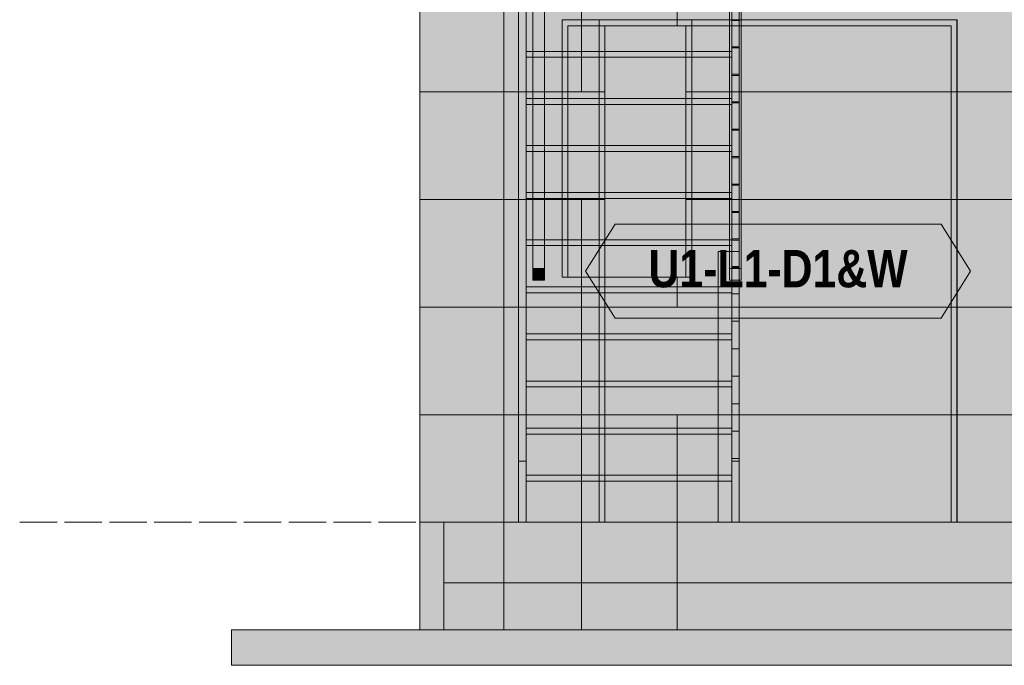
# Model space of a CAD drawing. Header units: millimetres. Extents: x 17 to 413, y 4 to 292.
# Tile 3 of 58: x 99 to 132, y 72 to 94. Entities that reach past the tile are written whole.
import ezdxf
from ezdxf.enums import TextEntityAlignment as Align

# ---------------------------------------------------------------- set-up
doc = ezdxf.new("R2010")
doc.units = ezdxf.units.MM
doc.linetypes.add('DASHED', pattern=[1.524, 1.27, -0.254])
for name, color, linetype in [('FILL-C_DDC89D', 7, 'Continuous'), ('FILL-C_DEC89D', 7, 'Continuous'), ('FILL-EPS', 7, 'Continuous'), ('FILL-LIGHT', 7, 'Continuous'), ('FILL-TIMBER', 7, 'Continuous'), ('FILL-WHITE', 7, 'Continuous'), ('LINE-C_2E8C94', 7, 'Continuous'), ('LINE-C_337880', 7, 'Continuous'), ('LINE-INK', 7, 'Continuous'), ('LINE-STEEL-DASH', 7, 'DASHED'), ('LINE-STEEL_GREY', 7, 'Continuous'), ('LINE-TEAL_DK', 7, 'Continuous'), ('LINE-TIMBER_DK', 7, 'Continuous'), ('TEXT-TEAL_DK', 7, 'Continuous')]:
    doc.layers.add(name, color=color, linetype=linetype)
doc.styles.add('OpenSansCondensed-Bold', font='OpenSansCondensed-Bold.ttf')

msp = doc.modelspace()

# ---------------------------------------------------------------- hatches: boundary and pattern name
at = {"layer": 'FILL-C_DDC89D', "true_color": 0xddc89d}
h = msp.add_hatch(color=9, dxfattribs=at)
h.dxf.hatch_style = 1
h.paths.add_polyline_path([(115.936, 98.427), (116.192, 98.427), (116.192, 79.141), (115.936, 79.141)])
h = msp.add_hatch(color=9, dxfattribs=at)
h.dxf.hatch_style = 1
h.paths.add_polyline_path([(123.176, 98.427), (123.432, 98.427), (123.432, 79.141), (123.176, 79.141)])
at = {"layer": 'FILL-C_DEC89D', "true_color": 0xdec89d}
h = msp.add_hatch(color=31, dxfattribs=at)
h.dxf.hatch_style = 1
h.paths.add_polyline_path([(116.416, 104.901), (116.816, 104.901), (116.816, 85.687), (116.416, 85.687)])
h = msp.add_hatch(color=31, dxfattribs=at)
h.dxf.hatch_style = 1
h.paths.add_polyline_path([(123.104, 104.901), (123.504, 104.901), (123.504, 85.687), (123.104, 85.687)])
h = msp.add_hatch(color=31, dxfattribs=at)
h.dxf.hatch_style = 1
h.paths.add_polyline_path([(116.416, 85.287), (116.416, 104.501), (116.816, 104.501), (116.816, 85.287)])
h = msp.add_hatch(color=31, dxfattribs=at)
h.dxf.hatch_style = 1
h.paths.add_polyline_path([(123.104, 85.287), (123.104, 104.501), (123.504, 104.501), (123.504, 85.287)])
h = msp.add_hatch(color=31, dxfattribs=at)
h.dxf.hatch_style = 1
h.paths.add_polyline_path([(115.936, 77.061), (115.936, 95.471), (116.192, 95.471), (116.192, 77.061)])
h = msp.add_hatch(color=31, dxfattribs=at)
h.dxf.hatch_style = 1
h.paths.add_polyline_path([(123.176, 77.061), (123.176, 95.471), (123.432, 95.471), (123.432, 77.061)])
at = {"layer": 'FILL-EPS', "true_color": 0xccffff}
h = msp.add_hatch(color=7, dxfattribs=at)
h.dxf.hatch_style = 1
h.paths.add_polyline_path([(112.584, 77.061), (112.584, 99.006), (115.429, 99.006), (115.43, 99.019), (115.431, 99.019), (115.431, 77.061), (115.429, 77.061)])
h = msp.add_hatch(color=7, dxfattribs=at)
h.dxf.hatch_style = 1
h.paths.add_polyline_path([(112.584, 99.006), (115.431, 99.006), (115.431, 77.061), (112.584, 77.061)])
h = msp.add_hatch(color=7, dxfattribs=at)
h.dxf.hatch_style = 1
h.paths.add_polyline_path([(112.584, 99.006), (115.429, 99.006), (115.429, 77.061), (112.584, 77.061)])
h = msp.add_hatch(color=7, dxfattribs=at)
h.dxf.hatch_style = 1
h.paths.add_polyline_path([(112.584, 77.061), (112.584, 99.006), (115.429, 99.006), (115.429, 77.061)])
h = msp.add_hatch(color=7, dxfattribs=at)
h.dxf.hatch_style = 1
h.paths.add_polyline_path([(112.584, 99.006), (115.429, 99.006), (115.431, 99.006), (115.431, 77.061), (115.431, 77.061), (115.431, 77.048), (115.43, 77.048), (115.429, 77.061), (112.584, 77.061)])
h = msp.add_hatch(color=7, dxfattribs=at)
h.dxf.hatch_style = 1
h.paths.add_polyline_path([(112.584, 77.061), (112.584, 99.006), (115.431, 99.006), (115.431, 77.061)])
h = msp.add_hatch(color=7, dxfattribs=at)
h.dxf.hatch_style = 1
h.paths.add_polyline_path([(115.431, 99.006), (210.569, 99.006), (210.569, 77.061), (179.228, 77.061), (179.228, 93.933), (171.064, 93.933), (171.064, 77.061), (154.932, 77.061), (154.932, 93.933), (146.768, 93.933), (146.768, 77.061), (115.431, 77.061)])
h.paths.add_polyline_path([(208.382, 93.933), (204.378, 93.933), (204.378, 85.395), (208.382, 85.395)], flags=0)
h.paths.add_polyline_path([(192.277, 85.395), (192.277, 93.933), (184.433, 93.933), (184.433, 85.395)], flags=0)
h.paths.add_polyline_path([(141.562, 85.395), (141.562, 93.933), (133.718, 93.933), (133.718, 85.395)], flags=0)
h.paths.add_polyline_path([(121.618, 93.933), (117.614, 93.933), (117.614, 85.395), (121.618, 85.395)], flags=0)
h = msp.add_hatch(color=7, dxfattribs=at)
h.dxf.hatch_style = 1
h.paths.add_polyline_path([(115.431, 77.061), (115.431, 99.006), (210.569, 99.006), (210.569, 77.061), (179.428, 77.061), (179.428, 94.133), (170.864, 94.133), (170.864, 77.061), (155.132, 77.061), (155.132, 94.133), (146.568, 94.133), (146.568, 77.061)])
h.paths.add_polyline_path([(208.582, 85.395), (208.582, 94.133), (204.178, 94.133), (204.178, 85.395)], flags=0)
h.paths.add_polyline_path([(192.477, 85.395), (192.477, 94.133), (184.233, 94.133), (184.233, 85.395)], flags=0)
h.paths.add_polyline_path([(141.762, 94.133), (133.518, 94.133), (133.518, 85.395), (141.762, 85.395)], flags=0)
h.paths.add_polyline_path([(121.818, 94.133), (117.414, 94.133), (117.414, 85.395), (121.818, 85.395)], flags=0)
h = msp.add_hatch(color=7, dxfattribs=at)
h.dxf.hatch_style = 1
h.paths.add_polyline_path([(115.431, 99.006), (210.569, 99.006), (210.569, 77.061), (207.332, 77.061), (207.332, 94.133), (195.168, 94.133), (195.168, 77.061), (130.836, 77.061), (130.836, 94.133), (118.672, 94.133), (118.672, 77.061), (115.431, 77.061)])
h.paths.add_polyline_path([(171.7, 94.133), (171.7, 82.957), (186.704, 82.957), (186.704, 94.133)], flags=0)
h.paths.add_polyline_path([(139.3, 94.133), (139.3, 82.957), (154.304, 82.957), (154.304, 94.133)], flags=0)
h = msp.add_hatch(color=7, dxfattribs=at)
h.dxf.hatch_style = 1
h.paths.add_polyline_path([(115.431, 99.006), (210.569, 99.006), (210.569, 77.061), (207.132, 77.061), (207.132, 93.933), (195.368, 93.933), (195.368, 77.061), (130.636, 77.061), (130.636, 93.933), (118.872, 93.933), (118.872, 77.061), (115.431, 77.061)])
h.paths.add_polyline_path([(171.9, 82.957), (186.504, 82.957), (186.504, 93.933), (171.9, 93.933)], flags=0)
h.paths.add_polyline_path([(139.5, 82.957), (154.104, 82.957), (154.104, 93.933), (139.5, 93.933)], flags=0)
h = msp.add_hatch(color=7, dxfattribs=at)
h.dxf.hatch_style = 1
h.paths.add_polyline_path([(117.414, 94.133), (121.818, 94.133), (121.818, 85.395), (121.618, 85.395), (121.618, 93.933), (117.614, 93.933), (117.614, 85.395), (117.414, 85.395)])
h = msp.add_hatch(color=7, dxfattribs=at)
h.dxf.hatch_style = 1
h.paths.add_polyline_path([(118.672, 94.133), (130.836, 94.133), (130.836, 77.061), (130.636, 77.061), (130.636, 93.933), (118.872, 93.933), (118.872, 77.061), (118.672, 77.061)])
h = msp.add_hatch(color=7, dxfattribs=at)
h.dxf.hatch_style = 1
h.paths.add_polyline_path([(112.584, 73.403), (112.584, 77.061), (115.431, 77.061), (115.431, 73.403)])
h = msp.add_hatch(color=7, dxfattribs=at)
h.dxf.hatch_style = 1
h.paths.add_polyline_path([(112.584, 73.403), (112.584, 77.061), (113.397, 77.061), (113.397, 73.403)])
h = msp.add_hatch(color=7, dxfattribs=at)
h.dxf.hatch_style = 1
h.paths.add_polyline_path([(112.584, 77.061), (113.397, 77.061), (113.397, 73.403), (112.584, 73.403)])
h = msp.add_hatch(color=7, dxfattribs=at)
h.dxf.hatch_style = 1
h.paths.add_polyline_path([(112.584, 77.061), (113.397, 77.061), (113.397, 73.403), (112.584, 73.403)])
h = msp.add_hatch(color=7, dxfattribs=at)
h.dxf.hatch_style = 1
h.paths.add_polyline_path([(112.584, 73.403), (112.584, 77.061), (113.397, 77.061), (113.397, 73.403)])
h = msp.add_hatch(color=7, dxfattribs=at)
h.dxf.hatch_style = 1
h.paths.add_polyline_path([(112.584, 77.061), (115.431, 77.061), (115.431, 73.403), (112.584, 73.403)])
h = msp.add_hatch(color=7, dxfattribs=at)
h.dxf.hatch_style = 1
h.paths.add_polyline_path([(113.397, 77.061), (115.431, 77.061), (115.431, 73.403), (113.397, 73.403)])
h = msp.add_hatch(color=7, dxfattribs=at)
h.dxf.hatch_style = 1
h.paths.add_polyline_path([(113.397, 73.403), (113.397, 77.061), (115.431, 77.061), (115.431, 73.403)])
h = msp.add_hatch(color=7, dxfattribs=at)
h.dxf.hatch_style = 1
h.paths.add_polyline_path([(115.431, 73.403), (115.431, 77.061), (210.569, 77.061), (210.569, 73.403)])
h = msp.add_hatch(color=7, dxfattribs=at)
h.dxf.hatch_style = 1
h.paths.add_polyline_path([(115.431, 77.061), (210.569, 77.061), (210.569, 73.403), (115.431, 73.403)])
h = msp.add_hatch(color=7, dxfattribs=at)
h.dxf.hatch_style = 1
h.paths.add_polyline_path([(115.431, 73.403), (115.431, 77.061), (210.569, 77.061), (210.569, 73.403)])
h = msp.add_hatch(color=7, dxfattribs=at)
h.dxf.hatch_style = 1
h.paths.add_polyline_path([(115.431, 77.061), (210.569, 77.061), (210.569, 73.403), (115.431, 73.403)])
at = {"layer": 'FILL-LIGHT', "true_color": 0xdbdbde}
h = msp.add_hatch(color=254, dxfattribs=at)
h.dxf.hatch_style = 1
h.paths.add_polyline_path([(113.397, 77.061), (212.603, 77.061), (212.603, 75.003), (113.397, 75.003)])
h = msp.add_hatch(color=254, dxfattribs=at)
h.dxf.hatch_style = 1
h.paths.add_polyline_path([(113.397, 75.003), (113.397, 77.061), (212.603, 77.061), (212.603, 75.003)])
h = msp.add_hatch(color=254, dxfattribs=at)
h.dxf.hatch_style = 1
h.paths.add_polyline_path([(106.184, 73.403), (219.816, 73.403), (219.816, 72.203), (106.184, 72.203)])
h = msp.add_hatch(color=254, dxfattribs=at)
h.dxf.hatch_style = 1
h.paths.add_polyline_path([(106.184, 72.203), (106.184, 73.403), (219.816, 73.403), (219.816, 72.203)])
at = {"layer": 'FILL-TIMBER', "true_color": 0xedd6a8}
h = msp.add_hatch(color=41, dxfattribs=at)
h.dxf.hatch_style = 1
h.paths.add_polyline_path([(123.176, 99.708), (123.432, 99.708), (123.432, 93.218), (123.176, 93.218)])
h = msp.add_hatch(color=41, dxfattribs=at)
h.dxf.hatch_style = 1
h.paths.add_polyline_path([(123.176, 93.218), (123.176, 99.708), (123.432, 99.708), (123.432, 93.218)])
h = msp.add_hatch(color=41, dxfattribs=at)
h.dxf.hatch_style = 1
h.paths.add_polyline_path([(123.176, 98.775), (123.432, 98.775), (123.432, 92.285), (123.176, 92.285)])
h = msp.add_hatch(color=41, dxfattribs=at)
h.dxf.hatch_style = 1
h.paths.add_polyline_path([(123.176, 92.285), (123.176, 98.775), (123.432, 98.775), (123.432, 92.285)])
h = msp.add_hatch(color=41, dxfattribs=at)
h.dxf.hatch_style = 1
h.paths.add_polyline_path([(123.176, 97.843), (123.432, 97.843), (123.432, 91.352), (123.176, 91.352)])
h = msp.add_hatch(color=41, dxfattribs=at)
h.dxf.hatch_style = 1
h.paths.add_polyline_path([(123.176, 91.352), (123.176, 97.843), (123.432, 97.843), (123.432, 91.352)])
h = msp.add_hatch(color=41, dxfattribs=at)
h.dxf.hatch_style = 1
h.paths.add_polyline_path([(123.176, 96.91), (123.432, 96.91), (123.432, 90.42), (123.176, 90.42)])
h = msp.add_hatch(color=41, dxfattribs=at)
h.dxf.hatch_style = 1
h.paths.add_polyline_path([(123.176, 90.42), (123.176, 96.91), (123.432, 96.91), (123.432, 90.42)])
h = msp.add_hatch(color=41, dxfattribs=at)
h.dxf.hatch_style = 1
h.paths.add_polyline_path([(123.176, 95.977), (123.432, 95.977), (123.432, 89.487), (123.176, 89.487)])
h = msp.add_hatch(color=41, dxfattribs=at)
h.dxf.hatch_style = 1
h.paths.add_polyline_path([(123.176, 89.487), (123.176, 95.977), (123.432, 95.977), (123.432, 89.487)])
h = msp.add_hatch(color=41, dxfattribs=at)
h.dxf.hatch_style = 1
h.paths.add_polyline_path([(123.176, 95.044), (123.432, 95.044), (123.432, 88.554), (123.176, 88.554)])
h = msp.add_hatch(color=41, dxfattribs=at)
h.dxf.hatch_style = 1
h.paths.add_polyline_path([(123.176, 88.554), (123.176, 95.044), (123.432, 95.044), (123.432, 88.554)])
h = msp.add_hatch(color=41, dxfattribs=at)
h.dxf.hatch_style = 1
h.paths.add_polyline_path([(116.192, 94.461), (123.176, 94.461), (123.176, 93.061), (116.192, 93.061)])
h = msp.add_hatch(color=41, dxfattribs=at)
h.dxf.hatch_style = 1
h.paths.add_polyline_path([(116.192, 93.061), (116.192, 94.461), (123.176, 94.461), (123.176, 92.861), (116.192, 92.861)])
h = msp.add_hatch(color=41, dxfattribs=at)
h.dxf.hatch_style = 1
h.paths.add_polyline_path([(123.176, 94.112), (123.432, 94.112), (123.432, 87.621), (123.176, 87.621)])
h = msp.add_hatch(color=41, dxfattribs=at)
h.dxf.hatch_style = 1
h.paths.add_polyline_path([(123.176, 87.621), (123.176, 94.112), (123.432, 94.112), (123.432, 87.621)])
h = msp.add_hatch(color=41, dxfattribs=at)
h.dxf.hatch_style = 1
h.paths.add_polyline_path([(116.192, 92.861), (116.192, 93.061), (123.176, 93.061), (123.176, 92.861)])
h = msp.add_hatch(color=41, dxfattribs=at)
h.dxf.hatch_style = 1
h.paths.add_polyline_path([(123.176, 93.179), (123.432, 93.179), (123.432, 86.689), (123.176, 86.689)])
h = msp.add_hatch(color=41, dxfattribs=at)
h.dxf.hatch_style = 1
h.paths.add_polyline_path([(123.176, 86.689), (123.176, 93.179), (123.432, 93.179), (123.432, 86.689)])
h = msp.add_hatch(color=41, dxfattribs=at)
h.dxf.hatch_style = 1
h.paths.add_polyline_path([(116.192, 92.861), (123.176, 92.861), (123.176, 91.461), (116.192, 91.461)])
h = msp.add_hatch(color=41, dxfattribs=at)
h.dxf.hatch_style = 1
h.paths.add_polyline_path([(116.192, 91.461), (116.192, 92.861), (123.176, 92.861), (123.176, 91.261), (116.192, 91.261)])
h = msp.add_hatch(color=41, dxfattribs=at)
h.dxf.hatch_style = 1
h.paths.add_polyline_path([(123.176, 92.246), (123.432, 92.246), (123.432, 85.756), (123.176, 85.756)])
h = msp.add_hatch(color=41, dxfattribs=at)
h.dxf.hatch_style = 1
h.paths.add_polyline_path([(123.176, 85.756), (123.176, 92.246), (123.432, 92.246), (123.432, 85.756)])
h = msp.add_hatch(color=41, dxfattribs=at)
h.dxf.hatch_style = 1
h.paths.add_polyline_path([(116.192, 91.261), (116.192, 91.461), (123.176, 91.461), (123.176, 91.261)])
h = msp.add_hatch(color=41, dxfattribs=at)
h.dxf.hatch_style = 1
h.paths.add_polyline_path([(116.192, 91.261), (123.176, 91.261), (123.176, 89.861), (116.192, 89.861)])
h = msp.add_hatch(color=41, dxfattribs=at)
h.dxf.hatch_style = 1
h.paths.add_polyline_path([(116.192, 89.861), (116.192, 91.261), (123.176, 91.261), (123.176, 89.661), (116.192, 89.661)])
h = msp.add_hatch(color=41, dxfattribs=at)
h.dxf.hatch_style = 1
h.paths.add_polyline_path([(123.176, 91.313), (123.432, 91.313), (123.432, 84.823), (123.176, 84.823)])
h = msp.add_hatch(color=41, dxfattribs=at)
h.dxf.hatch_style = 1
h.paths.add_polyline_path([(123.176, 84.823), (123.176, 91.313), (123.432, 91.313), (123.432, 84.823)])
h = msp.add_hatch(color=41, dxfattribs=at)
h.dxf.hatch_style = 1
h.paths.add_polyline_path([(123.176, 90.381), (123.432, 90.381), (123.432, 83.89), (123.176, 83.89)])
h = msp.add_hatch(color=41, dxfattribs=at)
h.dxf.hatch_style = 1
h.paths.add_polyline_path([(123.176, 83.89), (123.176, 90.381), (123.432, 90.381), (123.432, 83.89)])
h = msp.add_hatch(color=41, dxfattribs=at)
h.dxf.hatch_style = 1
h.paths.add_polyline_path([(116.192, 89.661), (116.192, 89.861), (123.176, 89.861), (123.176, 89.661)])
h = msp.add_hatch(color=41, dxfattribs=at)
h.dxf.hatch_style = 1
h.paths.add_polyline_path([(116.192, 89.661), (123.176, 89.661), (123.176, 88.261), (116.192, 88.261)])
h = msp.add_hatch(color=41, dxfattribs=at)
h.dxf.hatch_style = 1
h.paths.add_polyline_path([(116.192, 88.261), (116.192, 89.661), (123.176, 89.661), (123.176, 88.061), (116.192, 88.061)])
h = msp.add_hatch(color=41, dxfattribs=at)
h.dxf.hatch_style = 1
h.paths.add_polyline_path([(123.176, 89.448), (123.432, 89.448), (123.432, 82.958), (123.176, 82.958)])
h = msp.add_hatch(color=41, dxfattribs=at)
h.dxf.hatch_style = 1
h.paths.add_polyline_path([(123.176, 82.958), (123.176, 89.448), (123.432, 89.448), (123.432, 82.958)])
h = msp.add_hatch(color=41, dxfattribs=at)
h.dxf.hatch_style = 1
h.paths.add_polyline_path([(123.176, 88.515), (123.432, 88.515), (123.432, 82.025), (123.176, 82.025)])
h = msp.add_hatch(color=41, dxfattribs=at)
h.dxf.hatch_style = 1
h.paths.add_polyline_path([(123.176, 82.025), (123.176, 88.515), (123.432, 88.515), (123.432, 82.025)])
h = msp.add_hatch(color=41, dxfattribs=at)
h.dxf.hatch_style = 1
h.paths.add_polyline_path([(116.192, 88.061), (116.192, 88.261), (123.176, 88.261), (123.176, 88.061)])
h = msp.add_hatch(color=41, dxfattribs=at)
h.dxf.hatch_style = 1
h.paths.add_polyline_path([(116.192, 88.061), (123.176, 88.061), (123.176, 86.661), (116.192, 86.661)])
h = msp.add_hatch(color=41, dxfattribs=at)
h.dxf.hatch_style = 1
h.paths.add_polyline_path([(116.192, 86.661), (116.192, 88.061), (123.176, 88.061), (123.176, 86.461), (116.192, 86.461)])
h = msp.add_hatch(color=41, dxfattribs=at)
h.dxf.hatch_style = 1
h.paths.add_polyline_path([(123.176, 87.583), (123.432, 87.583), (123.432, 81.092), (123.176, 81.092)])
h = msp.add_hatch(color=41, dxfattribs=at)
h.dxf.hatch_style = 1
h.paths.add_polyline_path([(123.176, 81.092), (123.176, 87.583), (123.432, 87.583), (123.432, 81.092)])
h = msp.add_hatch(color=41, dxfattribs=at)
h.dxf.hatch_style = 1
h.paths.add_polyline_path([(116.192, 86.461), (116.192, 86.661), (123.176, 86.661), (123.176, 86.461)])
h = msp.add_hatch(color=41, dxfattribs=at)
h.dxf.hatch_style = 1
h.paths.add_polyline_path([(116.192, 86.461), (123.176, 86.461), (123.176, 85.061), (116.192, 85.061)])
h = msp.add_hatch(color=41, dxfattribs=at)
h.dxf.hatch_style = 1
h.paths.add_polyline_path([(116.192, 85.061), (116.192, 86.461), (123.176, 86.461), (123.176, 84.861), (116.192, 84.861)])
h = msp.add_hatch(color=41, dxfattribs=at)
h.dxf.hatch_style = 1
h.paths.add_polyline_path([(123.176, 86.65), (123.432, 86.65), (123.432, 80.159), (123.176, 80.159)])
h = msp.add_hatch(color=41, dxfattribs=at)
h.dxf.hatch_style = 1
h.paths.add_polyline_path([(123.176, 80.159), (123.176, 86.65), (123.432, 86.65), (123.432, 80.159)])
h = msp.add_hatch(color=41, dxfattribs=at)
h.dxf.hatch_style = 1
h.paths.add_polyline_path([(122.712, 86.261), (123.432, 86.261), (123.432, 85.687), (123.504, 85.687), (123.504, 85.287), (123.432, 85.287), (123.432, 79.141), (123.432, 77.061), (123.176, 77.061), (122.712, 77.061)])
h = msp.add_hatch(color=41, dxfattribs=at)
h.dxf.hatch_style = 1
h.paths.add_polyline_path([(122.712, 77.061), (122.712, 86.261), (123.432, 86.261), (123.432, 77.061)])
h = msp.add_hatch(color=41, dxfattribs=at)
h.dxf.hatch_style = 1
h.paths.add_polyline_path([(116.416, 85.287), (116.416, 85.687), (116.816, 85.687), (116.816, 85.287)])
h = msp.add_hatch(color=41, dxfattribs=at)
h.dxf.hatch_style = 1
h.paths.add_polyline_path([(123.176, 85.717), (123.432, 85.717), (123.432, 79.227), (123.176, 79.227)])
h = msp.add_hatch(color=41, dxfattribs=at)
h.dxf.hatch_style = 1
h.paths.add_polyline_path([(123.176, 79.227), (123.176, 85.717), (123.432, 85.717), (123.432, 79.227)])
h = msp.add_hatch(color=41, dxfattribs=at)
h.dxf.hatch_style = 1
h.paths.add_polyline_path([(116.192, 84.861), (116.192, 85.061), (123.176, 85.061), (123.176, 84.861)])
h = msp.add_hatch(color=41, dxfattribs=at)
h.dxf.hatch_style = 1
h.paths.add_polyline_path([(116.192, 84.861), (123.176, 84.861), (123.176, 83.461), (116.192, 83.461)])
h = msp.add_hatch(color=41, dxfattribs=at)
h.dxf.hatch_style = 1
h.paths.add_polyline_path([(116.192, 83.461), (116.192, 84.861), (123.176, 84.861), (123.176, 83.261), (116.192, 83.261)])
h = msp.add_hatch(color=41, dxfattribs=at)
h.dxf.hatch_style = 1
h.paths.add_polyline_path([(116.192, 83.261), (116.192, 83.461), (123.176, 83.461), (123.176, 83.261)])
h = msp.add_hatch(color=41, dxfattribs=at)
h.dxf.hatch_style = 1
h.paths.add_polyline_path([(116.192, 83.261), (123.176, 83.261), (123.176, 81.861), (116.192, 81.861)])
h = msp.add_hatch(color=41, dxfattribs=at)
h.dxf.hatch_style = 1
h.paths.add_polyline_path([(116.192, 81.861), (116.192, 83.261), (123.176, 83.261), (123.176, 81.661), (116.192, 81.661)])
h = msp.add_hatch(color=41, dxfattribs=at)
h.dxf.hatch_style = 1
h.paths.add_polyline_path([(116.192, 81.661), (116.192, 81.861), (123.176, 81.861), (123.176, 81.661)])
h = msp.add_hatch(color=41, dxfattribs=at)
h.dxf.hatch_style = 1
h.paths.add_polyline_path([(116.192, 81.661), (123.176, 81.661), (123.176, 80.261), (116.192, 80.261)])
h = msp.add_hatch(color=41, dxfattribs=at)
h.dxf.hatch_style = 1
h.paths.add_polyline_path([(116.192, 80.261), (116.192, 81.661), (123.176, 81.661), (123.176, 80.061), (116.192, 80.061)])
h = msp.add_hatch(color=41, dxfattribs=at)
h.dxf.hatch_style = 1
h.paths.add_polyline_path([(116.192, 80.061), (116.192, 80.261), (123.176, 80.261), (123.176, 80.061)])
h = msp.add_hatch(color=41, dxfattribs=at)
h.dxf.hatch_style = 1
h.paths.add_polyline_path([(116.192, 80.061), (123.176, 80.061), (123.176, 78.661), (116.192, 78.661)])
h = msp.add_hatch(color=41, dxfattribs=at)
h.dxf.hatch_style = 1
h.paths.add_polyline_path([(116.192, 78.661), (116.192, 80.061), (123.176, 80.061), (123.176, 78.461), (116.192, 78.461)])
h = msp.add_hatch(color=41, dxfattribs=at)
h.dxf.hatch_style = 1
h.paths.add_polyline_path([(115.936, 77.061), (115.936, 79.141), (116.192, 79.141), (116.192, 77.061)])
h = msp.add_hatch(color=41, dxfattribs=at)
h.dxf.hatch_style = 1
h.paths.add_polyline_path([(116.192, 78.461), (116.192, 78.661), (123.176, 78.661), (123.176, 78.461)])
h = msp.add_hatch(color=41, dxfattribs=at)
h.dxf.hatch_style = 1
h.paths.add_polyline_path([(116.192, 78.461), (123.176, 78.461), (123.176, 77.061), (116.192, 77.061)])
h = msp.add_hatch(color=41, dxfattribs=at)
h.dxf.hatch_style = 1
h.paths.add_polyline_path([(116.192, 77.061), (116.192, 78.461), (123.176, 78.461), (123.176, 77.061)])
at = {"layer": 'FILL-WHITE', "true_color": 0xffffff}
h = msp.add_hatch(color=7, dxfattribs=at)
h.dxf.hatch_style = 1
h.paths.add_polyline_path([(118.672, 77.061), (118.672, 94.129), (130.832, 94.129), (130.832, 77.061)])
h = msp.add_hatch(color=7, dxfattribs=at)
h.dxf.hatch_style = 1
h.paths.add_polyline_path([(118.672, 77.061), (118.672, 94.129), (130.832, 94.129), (130.832, 77.061)])
h = msp.add_hatch(color=7, dxfattribs=at)
h.dxf.hatch_style = 1
h.paths.add_polyline_path([(118.672, 77.061), (118.672, 94.129), (130.832, 94.129), (130.832, 77.061)])
h = msp.add_hatch(color=7, dxfattribs=at)
h.dxf.hatch_style = 1
h.paths.add_polyline_path([(118.212, 85.595), (119.212, 87.195), (130.292, 87.195), (131.292, 85.595), (130.292, 83.995), (119.212, 83.995)])

# ---------------------------------------------------------------- linework, layer by layer
at = {"layer": 'LINE-C_2E8C94', "lineweight": 5}
for points in [[(112.584, 77.061), (112.584, 77.061), (112.584, 77.061), (112.584, 99.006), (115.429, 99.006), (115.43, 99.019), (115.431, 99.019), (115.431, 77.061), (115.429, 77.061), (115.429, 77.061)], [(112.584, 99.006), (112.584, 99.006), (112.584, 99.006), (115.431, 99.006), (115.431, 77.061), (115.431, 77.061), (112.584, 77.061)], [(112.584, 99.006), (112.584, 99.006), (115.429, 99.006), (115.429, 77.061), (112.584, 77.061)], [(112.584, 77.061), (112.584, 77.061), (112.584, 77.061), (112.584, 99.006), (115.429, 99.006), (115.429, 99.006), (115.429, 99.006), (115.429, 77.061)], [(112.584, 99.006), (112.584, 99.006), (115.429, 99.006), (115.429, 99.006), (115.431, 99.006), (115.431, 77.061), (115.431, 77.061), (115.431, 77.061), (115.431, 77.048), (115.43, 77.048), (115.429, 77.061), (112.584, 77.061)], [(112.584, 77.061), (112.584, 99.006), (115.431, 99.006), (115.431, 99.006), (115.431, 99.006), (115.431, 77.061)], [(115.431, 99.006), (210.569, 99.006), (210.569, 77.061), (179.228, 77.061), (179.228, 93.933), (171.064, 93.933), (171.064, 77.061), (154.932, 77.061), (154.932, 93.933), (146.768, 93.933), (146.768, 77.061), (115.431, 77.061)], [(115.431, 77.061), (115.431, 99.006), (210.569, 99.006), (210.569, 77.061), (179.428, 77.061), (179.428, 94.133), (170.864, 94.133), (170.864, 77.061), (155.132, 77.061), (155.132, 94.133), (146.568, 94.133), (146.568, 77.061)], [(115.431, 99.006), (210.569, 99.006), (210.569, 77.061), (207.332, 77.061), (207.332, 94.133), (195.168, 94.133), (195.168, 77.061), (130.836, 77.061), (130.836, 94.133), (118.672, 94.133), (118.672, 77.061), (115.431, 77.061)], [(115.431, 99.006), (210.569, 99.006), (210.569, 77.061), (207.132, 77.061), (207.132, 93.933), (195.368, 93.933), (195.368, 77.061), (130.636, 77.061), (130.636, 93.933), (118.872, 93.933), (118.872, 77.061), (115.431, 77.061)], [(117.414, 94.133), (121.818, 94.133), (121.818, 85.395), (121.618, 85.395), (121.618, 93.933), (117.614, 93.933), (117.614, 85.395), (117.414, 85.395)], [(121.818, 94.133), (117.414, 94.133), (117.414, 85.395), (121.818, 85.395)], [(118.672, 94.133), (130.836, 94.133), (130.836, 77.061), (130.636, 77.061), (130.636, 93.933), (118.872, 93.933), (118.872, 77.061), (118.672, 77.061)], [(121.618, 93.933), (117.614, 93.933), (117.614, 85.395), (121.618, 85.395)], [(112.584, 73.403), (112.584, 77.061), (115.431, 77.061), (115.431, 73.403), (112.584, 73.403)], [(112.584, 73.403), (112.584, 77.061), (113.397, 77.061), (113.397, 73.403), (112.584, 73.403)], [(112.584, 77.061), (112.584, 77.061), (112.584, 77.061), (112.584, 77.061), (113.397, 77.061), (113.397, 73.403), (113.397, 73.403), (113.397, 73.403), (113.397, 73.403), (113.397, 73.403), (112.584, 73.403)], [(112.584, 77.061), (112.584, 77.061), (112.584, 77.061), (112.584, 77.061), (113.397, 77.061), (113.397, 73.403), (113.397, 73.403), (113.397, 73.403), (113.397, 73.403), (113.397, 73.403), (112.584, 73.403)], [(112.584, 73.403), (112.584, 77.061), (113.397, 77.061), (113.397, 73.403), (112.584, 73.403)], [(112.584, 77.061), (115.431, 77.061), (115.431, 73.403), (112.584, 73.403), (112.584, 77.061)], [(113.397, 77.061), (115.431, 77.061), (115.431, 73.403), (115.431, 73.403), (115.431, 73.403), (113.397, 73.403), (113.397, 77.061)], [(113.397, 73.403), (113.397, 77.061), (115.431, 77.061), (115.431, 77.061), (115.431, 73.403)], [(115.431, 73.403), (115.431, 77.061), (210.569, 77.061), (210.569, 77.061), (210.569, 73.403)], [(115.431, 77.061), (210.569, 77.061), (210.569, 73.403), (115.431, 73.403), (115.431, 77.061)], [(115.431, 73.403), (115.431, 77.061), (210.569, 77.061), (210.569, 77.061), (210.569, 73.403)], [(115.431, 77.061), (210.569, 77.061), (210.569, 73.403), (115.431, 73.403), (115.431, 77.061)]]:
    msp.add_lwpolyline(points, close=True, dxfattribs=at)
at = {"layer": 'LINE-C_337880', "lineweight": 5}
for p, q in [((118.07, 91.691), (118.07, 95.349)), ((118.07, 91.691), (118.07, 95.349)), ((121.322, 93.941), (121.322, 95.349)), ((121.322, 93.941), (121.322, 94.125)), ((112.592, 91.691), (115.423, 91.691)), ((112.592, 91.691), (115.423, 91.691)), ((112.592, 91.691), (115.421, 91.691)), ((112.592, 91.691), (115.421, 91.691)), ((112.592, 91.691), (115.423, 91.691)), ((112.592, 91.691), (115.423, 91.691)), ((115.439, 91.691), (117.606, 91.691)), ((115.439, 91.691), (117.406, 91.691)), ((115.439, 91.691), (118.07, 91.691)), ((115.439, 91.691), (118.07, 91.691)), ((117.422, 91.691), (117.606, 91.691)), ((118.07, 91.691), (118.664, 91.691)), ((118.07, 91.691), (118.864, 91.691)), ((118.68, 91.691), (118.864, 91.691)), ((121.626, 91.691), (133.71, 91.691)), ((121.626, 91.691), (121.81, 91.691)), ((121.826, 91.691), (133.51, 91.691)), ((130.644, 91.691), (130.828, 91.691)), ((130.644, 91.691), (137.578, 91.691)), ((130.844, 91.691), (137.578, 91.691)), ((112.592, 88.033), (115.423, 88.033)), ((112.592, 88.033), (115.423, 88.033)), ((112.592, 88.033), (115.421, 88.033)), ((112.592, 88.033), (115.421, 88.033)), ((112.592, 88.033), (115.423, 88.033)), ((112.592, 88.033), (115.423, 88.033)), ((115.439, 88.033), (117.606, 88.033)), ((115.439, 88.033), (117.406, 88.033)), ((115.439, 88.033), (118.07, 88.033)), ((115.439, 88.033), (118.07, 88.033)), ((117.422, 88.033), (117.606, 88.033)), ((118.07, 84.376), (118.07, 88.033)), ((118.07, 88.033), (118.664, 88.033)), ((118.07, 84.376), (118.07, 88.033)), ((118.07, 88.033), (118.864, 88.033)), ((118.68, 88.033), (118.864, 88.033)), ((121.626, 88.033), (133.71, 88.033)), ((121.626, 88.033), (121.81, 88.033)), ((121.826, 88.033), (133.51, 88.033)), ((130.644, 88.033), (130.828, 88.033)), ((130.644, 88.033), (139.492, 88.033)), ((130.844, 88.033), (139.292, 88.033)), ((121.322, 84.376), (121.322, 85.387)), ((121.322, 84.376), (121.322, 85.387)), ((112.592, 84.376), (115.423, 84.376)), ((112.592, 84.376), (115.423, 84.376)), ((112.592, 84.376), (115.421, 84.376)), ((112.592, 84.376), (115.421, 84.376)), ((112.592, 84.376), (115.423, 84.376)), ((112.592, 84.376), (115.423, 84.376)), ((115.439, 84.376), (118.07, 84.376)), ((115.439, 84.376), (118.07, 84.376)), ((115.439, 84.376), (118.07, 84.376)), ((115.439, 84.376), (118.07, 84.376)), ((118.07, 80.718), (118.07, 84.376)), ((118.07, 84.376), (121.322, 84.376)), ((118.07, 80.718), (118.07, 84.376)), ((118.07, 84.376), (121.322, 84.376)), ((118.07, 84.376), (118.664, 84.376)), ((118.07, 84.376), (118.864, 84.376)), ((118.68, 84.376), (118.864, 84.376)), ((121.322, 84.376), (137.578, 84.376)), ((121.322, 84.376), (137.578, 84.376)), ((130.644, 84.376), (130.828, 84.376)), ((130.644, 84.376), (139.492, 84.376)), ((130.844, 84.376), (139.292, 84.376)), ((112.592, 80.718), (115.423, 80.718)), ((112.592, 80.718), (115.423, 80.718)), ((112.592, 80.718), (115.421, 80.718)), ((112.592, 80.718), (115.421, 80.718)), ((112.592, 80.718), (115.423, 80.718)), ((112.592, 80.718), (115.423, 80.718)), ((115.439, 80.718), (118.07, 80.718)), ((115.439, 80.718), (118.07, 80.718)), ((115.439, 80.718), (118.07, 80.718)), ((115.439, 80.718), (118.07, 80.718)), ((118.07, 80.718), (121.322, 80.718)), ((118.07, 80.718), (121.322, 80.718)), ((118.07, 77.069), (118.07, 80.718)), ((118.07, 80.718), (118.664, 80.718)), ((118.07, 77.069), (118.07, 80.718)), ((118.07, 80.718), (118.864, 80.718)), ((118.68, 80.718), (118.864, 80.718)), ((121.322, 77.069), (121.322, 80.718)), ((121.322, 80.718), (137.578, 80.718)), ((121.322, 77.069), (121.322, 80.718)), ((121.322, 80.718), (137.578, 80.718)), ((130.644, 80.718), (130.828, 80.718)), ((130.644, 80.718), (137.578, 80.718)), ((130.844, 80.718), (137.578, 80.718)), ((118.07, 73.411), (118.07, 77.053)), ((118.07, 73.411), (118.07, 77.053)), ((121.322, 73.411), (121.322, 77.053)), ((121.322, 73.411), (121.322, 77.053))]:
    msp.add_line(p, q, dxfattribs=at)
at = {"layer": 'LINE-INK', "lineweight": 5}
msp.add_lwpolyline([(118.672, 77.061), (118.672, 77.061), (118.672, 94.129), (118.672, 94.129), (118.672, 94.129), (130.832, 94.129), (130.832, 94.129), (130.832, 94.129), (130.832, 77.061), (130.832, 77.061), (130.832, 77.061), (118.672, 77.061)], close=True, dxfattribs=at)
msp.add_lwpolyline([(118.672, 77.061), (118.672, 77.061), (118.672, 94.129), (118.672, 94.129), (118.672, 94.129), (130.832, 94.129), (130.832, 94.129), (130.832, 94.129), (130.832, 77.061), (130.832, 77.061), (130.832, 77.061), (118.672, 77.061)], close=True, dxfattribs=at)
at = {"layer": 'LINE-STEEL-DASH', "lineweight": 5}
msp.add_line((98.984, 77.061), (220.616, 77.061), dxfattribs=at)
at = {"layer": 'LINE-STEEL_GREY', "lineweight": 5}
for points in [[(113.397, 77.061), (212.603, 77.061), (212.603, 75.003), (113.397, 75.003)], [(113.397, 75.003), (113.397, 77.061), (212.603, 77.061), (212.603, 77.061), (212.603, 77.061), (212.603, 75.003), (113.397, 75.003)], [(106.184, 73.403), (219.816, 73.403), (219.816, 72.203), (106.184, 72.203)], [(106.184, 72.203), (106.184, 73.403), (219.816, 73.403), (219.816, 72.203)]]:
    msp.add_lwpolyline(points, close=True, dxfattribs=at)
at = {"layer": 'LINE-TEAL_DK', "lineweight": 5}
msp.add_lwpolyline([(118.212, 85.595), (119.212, 87.195), (130.292, 87.195), (131.292, 85.595), (130.292, 83.995), (119.212, 83.995)], close=True, dxfattribs=at)
at = {"layer": 'LINE-TIMBER_DK', "lineweight": 5}
for points in [[(116.416, 104.901), (116.816, 104.901), (116.816, 85.687), (116.816, 85.687), (116.416, 85.687)], [(123.104, 104.901), (123.504, 104.901), (123.504, 85.687), (123.504, 85.687), (123.104, 85.687)], [(116.416, 85.287), (116.416, 85.287), (116.416, 104.501), (116.816, 104.501), (116.816, 85.287)], [(123.104, 85.287), (123.104, 85.287), (123.104, 104.501), (123.504, 104.501), (123.504, 85.287)], [(123.176, 99.708), (123.432, 99.708), (123.432, 93.218), (123.176, 93.218)], [(123.176, 93.218), (123.176, 99.708), (123.432, 99.708), (123.432, 93.218)], [(123.176, 98.775), (123.432, 98.775), (123.432, 92.285), (123.176, 92.285)], [(123.176, 92.285), (123.176, 98.775), (123.432, 98.775), (123.432, 92.285)], [(115.936, 98.427), (116.192, 98.427), (116.192, 79.141), (115.936, 79.141)], [(123.176, 98.427), (123.432, 98.427), (123.432, 79.141), (123.176, 79.141)], [(123.176, 97.843), (123.432, 97.843), (123.432, 91.352), (123.176, 91.352)], [(123.176, 91.352), (123.176, 97.843), (123.432, 97.843), (123.432, 91.352)], [(123.176, 96.91), (123.432, 96.91), (123.432, 90.42), (123.176, 90.42)], [(123.176, 90.42), (123.176, 96.91), (123.432, 96.91), (123.432, 90.42)], [(123.176, 95.977), (123.432, 95.977), (123.432, 89.487), (123.176, 89.487)], [(123.176, 89.487), (123.176, 95.977), (123.432, 95.977), (123.432, 89.487)], [(115.936, 77.061), (115.936, 77.061), (115.936, 95.471), (116.192, 95.471), (116.192, 95.471), (116.192, 77.061)], [(123.176, 77.061), (123.176, 77.061), (123.176, 95.471), (123.432, 95.471), (123.432, 95.471), (123.432, 77.061)], [(123.176, 95.044), (123.432, 95.044), (123.432, 88.554), (123.176, 88.554)], [(123.176, 88.554), (123.176, 95.044), (123.432, 95.044), (123.432, 88.554)], [(116.192, 94.461), (116.192, 94.461), (123.176, 94.461), (123.176, 93.061), (123.176, 93.061), (123.176, 93.061), (116.192, 93.061)], [(116.192, 93.061), (116.192, 94.461), (123.176, 94.461), (123.176, 92.861), (116.192, 92.861)], [(123.176, 94.112), (123.432, 94.112), (123.432, 87.621), (123.176, 87.621)], [(123.176, 87.621), (123.176, 94.112), (123.432, 94.112), (123.432, 87.621)], [(116.192, 92.861), (116.192, 93.061), (123.176, 93.061), (123.176, 92.861)], [(123.176, 93.179), (123.432, 93.179), (123.432, 86.689), (123.176, 86.689)], [(123.176, 86.689), (123.176, 93.179), (123.432, 93.179), (123.432, 86.689)], [(116.192, 92.861), (116.192, 92.861), (123.176, 92.861), (123.176, 91.461), (123.176, 91.461), (123.176, 91.461), (116.192, 91.461)], [(116.192, 91.461), (116.192, 92.861), (123.176, 92.861), (123.176, 92.861), (123.176, 92.861), (123.176, 91.261), (116.192, 91.261)], [(123.176, 92.246), (123.432, 92.246), (123.432, 85.756), (123.176, 85.756)], [(123.176, 85.756), (123.176, 92.246), (123.432, 92.246), (123.432, 85.756)], [(116.192, 91.261), (116.192, 91.461), (123.176, 91.461), (123.176, 91.261)], [(116.192, 91.261), (116.192, 91.261), (123.176, 91.261), (123.176, 89.861), (123.176, 89.861), (123.176, 89.861), (116.192, 89.861)], [(116.192, 89.861), (116.192, 91.261), (123.176, 91.261), (123.176, 91.261), (123.176, 91.261), (123.176, 89.661), (116.192, 89.661)], [(123.176, 91.313), (123.432, 91.313), (123.432, 84.823), (123.432, 84.823), (123.176, 84.823)], [(123.176, 84.823), (123.176, 84.823), (123.176, 91.313), (123.432, 91.313), (123.432, 84.823)], [(123.176, 90.381), (123.432, 90.381), (123.432, 83.89), (123.432, 83.89), (123.176, 83.89)], [(123.176, 83.89), (123.176, 83.89), (123.176, 90.381), (123.432, 90.381), (123.432, 83.89)], [(116.192, 89.661), (116.192, 89.861), (123.176, 89.861), (123.176, 89.661)], [(116.192, 89.661), (116.192, 89.661), (123.176, 89.661), (123.176, 88.261), (123.176, 88.261), (123.176, 88.261), (116.192, 88.261)], [(116.192, 88.261), (116.192, 89.661), (123.176, 89.661), (123.176, 89.661), (123.176, 89.661), (123.176, 88.061), (116.192, 88.061)], [(123.176, 89.448), (123.432, 89.448), (123.432, 82.958), (123.432, 82.958), (123.176, 82.958)], [(123.176, 82.958), (123.176, 82.958), (123.176, 89.448), (123.432, 89.448), (123.432, 82.958)], [(123.176, 88.515), (123.432, 88.515), (123.432, 82.025), (123.432, 82.025), (123.176, 82.025)], [(123.176, 82.025), (123.176, 82.025), (123.176, 88.515), (123.432, 88.515), (123.432, 82.025)], [(116.192, 88.061), (116.192, 88.261), (123.176, 88.261), (123.176, 88.061)], [(116.192, 88.061), (116.192, 88.061), (123.176, 88.061), (123.176, 86.661), (123.176, 86.661), (123.176, 86.661), (116.192, 86.661)], [(116.192, 86.661), (116.192, 88.061), (123.176, 88.061), (123.176, 88.061), (123.176, 88.061), (123.176, 86.461), (116.192, 86.461)], [(123.176, 87.583), (123.432, 87.583), (123.432, 81.092), (123.432, 81.092), (123.176, 81.092)], [(123.176, 81.092), (123.176, 81.092), (123.176, 87.583), (123.432, 87.583), (123.432, 81.092)], [(116.192, 86.461), (116.192, 86.661), (123.176, 86.661), (123.176, 86.461)], [(116.192, 86.461), (116.192, 86.461), (123.176, 86.461), (123.176, 85.061), (116.192, 85.061)], [(116.192, 85.061), (116.192, 86.461), (123.176, 86.461), (123.176, 84.861), (116.192, 84.861)], [(123.176, 86.65), (123.432, 86.65), (123.432, 80.159), (123.432, 80.159), (123.176, 80.159)], [(123.176, 80.159), (123.176, 80.159), (123.176, 86.65), (123.432, 86.65), (123.432, 80.159)], [(122.712, 86.261), (123.432, 86.261), (123.432, 85.687), (123.504, 85.687), (123.504, 85.287), (123.432, 85.287), (123.432, 79.141), (123.432, 79.141), (123.432, 77.061), (123.432, 77.061), (123.176, 77.061), (123.176, 77.061), (123.176, 77.061), (122.712, 77.061), (122.712, 86.261)], [(122.712, 77.061), (122.712, 77.061), (122.712, 86.261), (123.432, 86.261), (123.432, 86.261), (123.432, 77.061)], [(116.416, 85.287), (116.416, 85.687), (116.816, 85.687), (116.816, 85.287), (116.416, 85.287)], [(123.176, 85.717), (123.432, 85.717), (123.432, 79.227), (123.432, 79.227), (123.176, 79.227)], [(123.176, 79.227), (123.176, 79.227), (123.176, 85.717), (123.432, 85.717), (123.432, 79.227)], [(116.192, 84.861), (116.192, 85.061), (123.176, 85.061), (123.176, 84.861)], [(116.192, 84.861), (116.192, 84.861), (123.176, 84.861), (123.176, 83.461), (116.192, 83.461)], [(116.192, 83.461), (116.192, 84.861), (123.176, 84.861), (123.176, 83.261), (116.192, 83.261)], [(116.192, 83.261), (116.192, 83.461), (123.176, 83.461), (123.176, 83.261)], [(116.192, 83.261), (116.192, 83.261), (123.176, 83.261), (123.176, 81.861), (116.192, 81.861)], [(116.192, 81.861), (116.192, 83.261), (123.176, 83.261), (123.176, 81.661), (116.192, 81.661)], [(116.192, 81.661), (116.192, 81.861), (123.176, 81.861), (123.176, 81.661)], [(116.192, 81.661), (116.192, 81.661), (123.176, 81.661), (123.176, 80.261), (116.192, 80.261)], [(116.192, 80.261), (116.192, 81.661), (123.176, 81.661), (123.176, 80.061), (116.192, 80.061)], [(116.192, 80.061), (116.192, 80.261), (123.176, 80.261), (123.176, 80.261), (123.176, 80.061), (116.192, 80.061)], [(116.192, 80.061), (123.176, 80.061), (123.176, 78.661), (123.176, 78.661), (123.176, 78.661), (116.192, 78.661)], [(116.192, 78.661), (116.192, 80.061), (123.176, 80.061), (123.176, 78.461), (116.192, 78.461)], [(115.936, 77.061), (115.936, 77.061), (115.936, 79.141), (116.192, 79.141), (116.192, 77.061)], [(116.192, 78.461), (116.192, 78.661), (123.176, 78.661), (123.176, 78.461)], [(116.192, 78.461), (123.176, 78.461), (123.176, 77.061), (116.192, 77.061)], [(116.192, 77.061), (116.192, 78.461), (123.176, 78.461), (123.176, 78.461), (123.176, 78.461), (123.176, 77.061)]]:
    msp.add_lwpolyline(points, close=True, dxfattribs=at)

# ---------------------------------------------------------------- texts
at = {"layer": 'TEXT-TEAL_DK', "style": 'OpenSansCondensed-Bold'}
msp.add_text('U1-L1-D1&W', height=1.27, dxfattribs=at).set_placement((124.752, 85.045), align=Align.CENTER)

doc.saveas('drawing.dxf')
